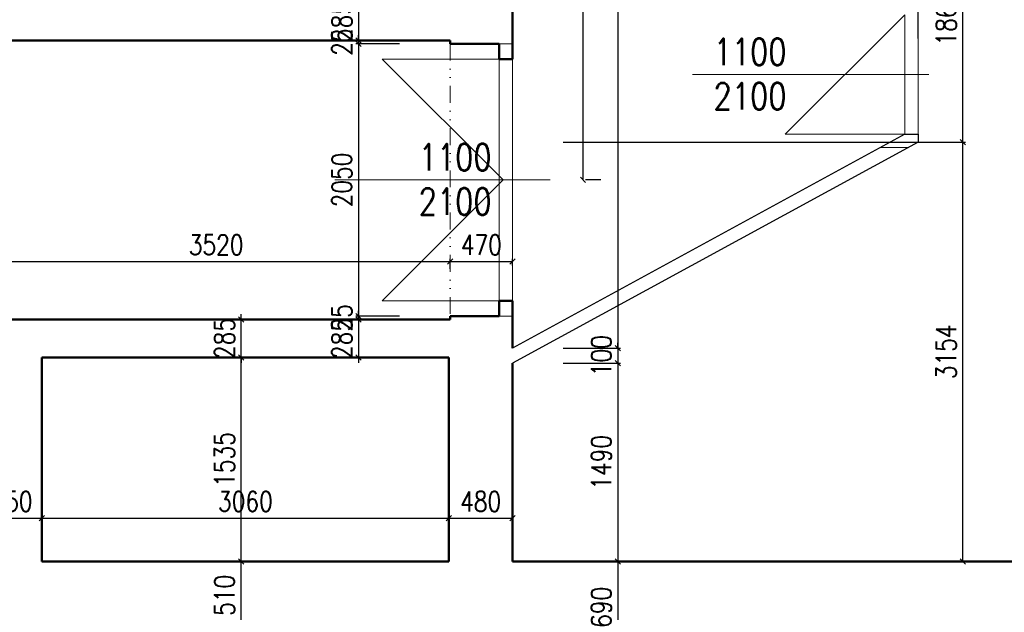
# Model space of a CAD drawing. Header units: millimetres. Extents: x -238874 to 551972, y -298952 to 658415.
# Tile 242 of 256: x 69720 to 77126, y 176058 to 180517. Entities that reach past the tile are written whole.
import ezdxf

# ---------------------------------------------------------------- set-up
doc = ezdxf.new("R2010")
doc.units = ezdxf.units.MM
doc.header["$LTSCALE"] = 20
doc.linetypes.add('DIVIDE2', pattern=[15.875, 6.35, -3.175, 0, -3.175, 0, -3.175])
for name, color, linetype in [('ALP', 141, 'Continuous'), ('CZ', 255, 'Continuous'), ('KOTY', 8, 'Continuous')]:
    doc.layers.add(name, color=color, linetype=linetype)
doc.layers.add('NOSNÉ', color=8, linetype='Continuous', lineweight=50)
doc.layers.add('PRUCHODY', color=7, linetype='Continuous', lineweight=18)
doc.styles.add('SIMPLEX', font='SIMPLEX.shx', dxfattribs={"width": 0.8, "bigfont": 'CAD13.shx'})
doc.styles.get("Standard").update_dxf_attribs({"font": 'simplex.shx', "width": 0.8})
doc.dimstyles.new('CKA', dxfattribs={"dimtxt": 200, "dimasz": 40, "dimexe": 20, "dimexo": 0.2, "dimgap": 50, "dimtad": 1, "dimdec": 0, "dimrnd": 1, "dimzin": 0, "dimdsep": 46, "dimtxsty": 'Standard', "dimblk1": 'OBLIQUE', "dimblk2": 'OBLIQUE', "dimsah": 1, "dimcen": 0.09, "dimclrd": 253, "dimclre": 253, "dimclrt": 253, "dimadec": 0, "dimazin": 0, "dimtfac": 1, "dimtdec": 0, "dimtix": 1, "dimtmove": 2, "dimatfit": 3, "dimfxl": 1, "dimtolj": 1, "dimtzin": 0, "dimarcsym": 0})

# ---------------------------------------------------------------- blocks, each defined once
blk = doc.blocks.new('_OBLIQUE')
at = {"color": 0, "linetype": 'ByBlock'}
blk.add_line((-0.5, -0.5), (0.5, 0.5), dxfattribs=at)
blk = doc.blocks.new('*D2060')
at = {"layer": 'DEFPOINTS', "color": 0, "transparency": 16777216}
for p in [(73428, 183925.9), (73428, 178045.9), (74220.4, 178045.9)]:
    blk.add_point(p, dxfattribs=at)
at = {"layer": 'KOTY', "lineweight": -2, "transparency": 16777216}
for p, q in [((74220.4, 183925.9), (74220.4, 178045.9)), ((73808.7, 178045.9), (74240.4, 178045.9))]:
    blk.add_line(p, q, dxfattribs=at)
at = {"layer": 'KOTY', "lineweight": -2, "transparency": 16777216, "xscale": 40, "yscale": 40, "zscale": 40}
for p, rotation in [((74220.4, 183925.9), 90), ((74220.4, 178045.9), 270)]:
    blk.add_blockref('_OBLIQUE', p, dxfattribs=dict(at, rotation=rotation))
at = {"layer": 'KOTY', "transparency": 16777216, "insert": (74095.4, 180985.9), "char_height": 150, "attachment_point": 5, "rotation": 90, "style": 'SIMPLEX'}
blk.add_mtext('\\A1;5880', dxfattribs=at)
blk = doc.blocks.new('*D2061')
at = {"layer": 'DEFPOINTS', "color": 0, "transparency": 16777216}
for p in [(73428, 178045.9), (73428, 177932), (74220.4, 177932)]:
    blk.add_point(p, dxfattribs=at)
at = {"layer": 'KOTY', "lineweight": -2, "transparency": 16777216}
for p, q in [((74220.4, 178045.9), (74220.4, 178085.9)), ((74220.4, 178045.9), (74220.4, 177932)), ((73808.7, 177932), (74240.4, 177932)), ((74220.4, 177932), (74220.4, 177892))]:
    blk.add_line(p, q, dxfattribs=at)
at = {"layer": 'KOTY', "lineweight": -2, "transparency": 16777216, "xscale": 40, "yscale": 40, "zscale": 40}
for p, rotation in [((74220.4, 178045.9), 270), ((74220.4, 177932), 90)]:
    blk.add_blockref('_OBLIQUE', p, dxfattribs=dict(at, rotation=rotation))
at = {"layer": 'KOTY', "transparency": 16777216, "insert": (74095.4, 177988.9), "char_height": 150, "attachment_point": 5, "rotation": 90, "style": 'SIMPLEX'}
blk.add_mtext('\\A1;100', dxfattribs=at)
blk = doc.blocks.new('*D2062')
at = {"layer": 'DEFPOINTS', "color": 0, "transparency": 16777216}
for p in [(73428, 177932), (73428, 176440.9), (74220.4, 176440.9)]:
    blk.add_point(p, dxfattribs=at)
at = {"layer": 'KOTY', "lineweight": -2, "transparency": 16777216}
for p, q in [((74220.4, 177932), (74220.4, 176440.9)), ((73808.7, 176440.9), (74240.4, 176440.9))]:
    blk.add_line(p, q, dxfattribs=at)
at = {"layer": 'KOTY', "lineweight": -2, "transparency": 16777216, "xscale": 40, "yscale": 40, "zscale": 40}
for p, rotation in [((74220.4, 177932), 90), ((74220.4, 176440.9), 270)]:
    blk.add_blockref('_OBLIQUE', p, dxfattribs=dict(at, rotation=rotation))
at = {"layer": 'KOTY', "transparency": 16777216, "insert": (74095.4, 177186.4), "char_height": 150, "attachment_point": 5, "rotation": 90, "style": 'SIMPLEX'}
blk.add_mtext('\\A1;1490', dxfattribs=at)
blk = doc.blocks.new('*D2063')
at = {"layer": 'DEFPOINTS', "color": 0, "transparency": 16777216}
for p in [(73436, 176440.9), (73436, 175750.9), (74220.4, 175750.9)]:
    blk.add_point(p, dxfattribs=at)
at = {"layer": 'KOTY', "lineweight": -2, "transparency": 16777216}
for p, q in [((74220.4, 176440.9), (74220.4, 175750.9)), ((73816.7, 175750.9), (74240.4, 175750.9))]:
    blk.add_line(p, q, dxfattribs=at)
at = {"layer": 'KOTY', "lineweight": -2, "transparency": 16777216, "xscale": 40, "yscale": 40, "zscale": 40}
for p, rotation in [((74220.4, 176440.9), 90), ((74220.4, 175750.9), 270)]:
    blk.add_blockref('_OBLIQUE', p, dxfattribs=dict(at, rotation=rotation))
at = {"layer": 'KOTY', "transparency": 16777216, "insert": (74095.4, 176095.9), "char_height": 150, "attachment_point": 5, "rotation": 90, "style": 'SIMPLEX'}
blk.add_mtext('\\A1;690', dxfattribs=at)
blk = doc.blocks.new('*D2068')
at = {"layer": 'DEFPOINTS', "color": 0, "transparency": 16777216}
for p in [(73428, 179594.9), (76814.7, 179594.9), (73428, 176440.9)]:
    blk.add_point(p, dxfattribs=at)
at = {"layer": 'KOTY', "lineweight": -2, "transparency": 16777216}
for p, q in [((73808.7, 179594.9), (76834.7, 179594.9)), ((76814.7, 176440.9), (76814.7, 179594.9))]:
    blk.add_line(p, q, dxfattribs=at)
at = {"layer": 'KOTY', "lineweight": -2, "transparency": 16777216, "xscale": 40, "yscale": 40, "zscale": 40}
for p, rotation in [((76814.7, 179594.9), 90), ((76814.7, 176440.9), 270)]:
    blk.add_blockref('_OBLIQUE', p, dxfattribs=dict(at, rotation=rotation))
at = {"layer": 'KOTY', "transparency": 16777216, "insert": (76689.7, 178017.9), "char_height": 150, "attachment_point": 5, "rotation": 90, "style": 'SIMPLEX'}
blk.add_mtext('\\A1;3154', dxfattribs=at)
blk = doc.blocks.new('*D2069')
at = {"layer": 'DEFPOINTS', "color": 0, "transparency": 16777216}
for p in [(76598, 181460.9), (76814.7, 181460.9), (73428, 179594.9)]:
    blk.add_point(p, dxfattribs=at)
at = {"layer": 'KOTY', "lineweight": -2, "transparency": 16777216}
for p, q in [((76814.7, 179594.9), (76814.7, 181460.9)), ((76978.7, 181460.9), (76834.7, 181460.9))]:
    blk.add_line(p, q, dxfattribs=at)
at = {"layer": 'KOTY', "lineweight": -2, "transparency": 16777216, "xscale": 40, "yscale": 40, "zscale": 40}
for p, rotation in [((76814.7, 181460.9), 90), ((76814.7, 179594.9), 270)]:
    blk.add_blockref('_OBLIQUE', p, dxfattribs=dict(at, rotation=rotation))
at = {"layer": 'KOTY', "transparency": 16777216, "insert": (76689.7, 180527.9), "char_height": 150, "attachment_point": 5, "rotation": 90, "style": 'SIMPLEX'}
blk.add_mtext('\\A1;1866', dxfattribs=at)
blk = doc.blocks.new('*D2120')
at = {"layer": 'DEFPOINTS', "color": 0, "transparency": 16777216}
for p in [(72958, 180335.9), (72269.2, 178285.9), (72958, 178285.9)]:
    blk.add_point(p, dxfattribs=at)
at = {"layer": 'KOTY', "lineweight": -2, "transparency": 16777216}
for p, q in [((72269.2, 180335.9), (72269.2, 178285.9)), ((72577.2, 178285.9), (72249.2, 178285.9))]:
    blk.add_line(p, q, dxfattribs=at)
at = {"layer": 'KOTY', "lineweight": -2, "transparency": 16777216, "xscale": 40, "yscale": 40, "zscale": 40}
for p, rotation in [((72269.2, 180335.9), 90), ((72269.2, 178285.9), 270)]:
    blk.add_blockref('_OBLIQUE', p, dxfattribs=dict(at, rotation=rotation))
at = {"layer": 'KOTY', "transparency": 16777216, "insert": (72144.2, 179310.9), "char_height": 150, "attachment_point": 5, "rotation": 90, "style": 'SIMPLEX'}
blk.add_mtext('\\A1;2050', dxfattribs=at)
blk = doc.blocks.new('*D2121')
at = {"layer": 'DEFPOINTS', "color": 0, "transparency": 16777216}
for p in [(73709.8, 183925.9), (73709.8, 179310.9), (73957.4, 179310.9)]:
    blk.add_point(p, dxfattribs=at)
at = {"layer": 'KOTY', "lineweight": -2, "transparency": 16777216}
for p, q in [((73957.4, 183925.9), (73957.4, 179310.9)), ((74090.6, 179310.9), (73977.4, 179310.9))]:
    blk.add_line(p, q, dxfattribs=at)
at = {"layer": 'KOTY', "lineweight": -2, "transparency": 16777216, "xscale": 40, "yscale": 40, "zscale": 40}
for p, rotation in [((73957.4, 183925.9), 90), ((73957.4, 179310.9), 270)]:
    blk.add_blockref('_OBLIQUE', p, dxfattribs=dict(at, rotation=rotation))
at = {"layer": 'KOTY', "transparency": 16777216, "insert": (73832.4, 181618.4), "char_height": 150, "attachment_point": 5, "rotation": 90, "style": 'SIMPLEX'}
blk.add_mtext('\\A1;4615', dxfattribs=at)
blk = doc.blocks.new('*D2122')
at = {"layer": 'DEFPOINTS', "color": 0, "transparency": 16777216}
for p in [(69438, 178260.9), (69888, 178260.9), (69888, 176767.8)]:
    blk.add_point(p, dxfattribs=at)
at = {"layer": 'KOTY', "lineweight": -2, "transparency": 16777216}
for p, q in [((69888, 177880.1), (69888, 176747.8)), ((69438, 176767.8), (69888, 176767.8))]:
    blk.add_line(p, q, dxfattribs=at)
at = {"layer": 'KOTY', "lineweight": -2, "transparency": 16777216, "xscale": 40, "yscale": 40, "zscale": 40, "rotation": 180}
blk.add_blockref('_OBLIQUE', (69438, 176767.8), dxfattribs=at)
at = {"layer": 'KOTY', "lineweight": -2, "transparency": 16777216, "xscale": 40, "yscale": 40, "zscale": 40}
blk.add_blockref('_OBLIQUE', (69888, 176767.8), dxfattribs=at)
at = {"layer": 'KOTY', "transparency": 16777216, "insert": (69663, 176892.8), "char_height": 150, "attachment_point": 5, "style": 'SIMPLEX'}
blk.add_mtext('\\A1;450', dxfattribs=at)
blk = doc.blocks.new('*D2123')
at = {"layer": 'DEFPOINTS', "color": 0, "transparency": 16777216}
for p in [(69888, 178260.9), (72948, 176767.8), (72948, 176440.9)]:
    blk.add_point(p, dxfattribs=at)
at = {"layer": 'KOTY', "lineweight": -2, "transparency": 16777216}
for p, q in [((72948, 176821.6), (72948, 176787.8)), ((69888, 176767.8), (72948, 176767.8))]:
    blk.add_line(p, q, dxfattribs=at)
at = {"layer": 'KOTY', "lineweight": -2, "transparency": 16777216, "xscale": 40, "yscale": 40, "zscale": 40, "rotation": 180}
blk.add_blockref('_OBLIQUE', (69888, 176767.8), dxfattribs=at)
at = {"layer": 'KOTY', "lineweight": -2, "transparency": 16777216, "xscale": 40, "yscale": 40, "zscale": 40}
blk.add_blockref('_OBLIQUE', (72948, 176767.8), dxfattribs=at)
at = {"layer": 'KOTY', "transparency": 16777216, "insert": (71418, 176892.8), "char_height": 150, "attachment_point": 5, "style": 'SIMPLEX'}
blk.add_mtext('\\A1;3060', dxfattribs=at)
blk = doc.blocks.new('*D2125')
at = {"layer": 'DEFPOINTS', "color": 0, "transparency": 16777216}
for p in [(72958, 178697.2), (69438, 178260.9), (72958, 178260.9)]:
    blk.add_point(p, dxfattribs=at)
at = {"layer": 'KOTY', "lineweight": -2, "transparency": 16777216}
for p, q in [((72958, 178641.6), (72958, 178717.2)), ((69438, 178697.2), (72958, 178697.2))]:
    blk.add_line(p, q, dxfattribs=at)
at = {"layer": 'KOTY', "lineweight": -2, "transparency": 16777216, "xscale": 40, "yscale": 40, "zscale": 40, "rotation": 180}
blk.add_blockref('_OBLIQUE', (69438, 178697.2), dxfattribs=at)
at = {"layer": 'KOTY', "lineweight": -2, "transparency": 16777216, "xscale": 40, "yscale": 40, "zscale": 40}
blk.add_blockref('_OBLIQUE', (72958, 178697.2), dxfattribs=at)
at = {"layer": 'KOTY', "transparency": 16777216, "insert": (71198, 178822.2), "char_height": 150, "attachment_point": 5, "style": 'SIMPLEX'}
blk.add_mtext('\\A1;3520', dxfattribs=at)
blk = doc.blocks.new('*D2126')
at = {"layer": 'DEFPOINTS', "color": 0, "transparency": 16777216}
for p in [(71385.1, 176440.9), (71385.1, 176440.9), (71385.1, 175930.9)]:
    blk.add_point(p, dxfattribs=at)
at = {"layer": 'KOTY', "lineweight": -2, "transparency": 16777216}
for p, q in [((71385.1, 175930.9), (71385.1, 176440.9)), ((71765.9, 176440.9), (71405.1, 176440.9))]:
    blk.add_line(p, q, dxfattribs=at)
at = {"layer": 'KOTY', "lineweight": -2, "transparency": 16777216, "xscale": 40, "yscale": 40, "zscale": 40}
for p, rotation in [((71385.1, 176440.9), 90), ((71385.1, 175930.9), 270)]:
    blk.add_blockref('_OBLIQUE', p, dxfattribs=dict(at, rotation=rotation))
at = {"layer": 'KOTY', "transparency": 16777216, "insert": (71260.1, 176185.9), "char_height": 150, "attachment_point": 5, "rotation": 90, "style": 'SIMPLEX'}
blk.add_mtext('\\A1;510', dxfattribs=at)
blk = doc.blocks.new('*D2127')
at = {"layer": 'DEFPOINTS', "color": 0, "transparency": 16777216}
for p in [(71385.1, 177975.9), (71385.1, 177975.9), (71385.1, 176440.9)]:
    blk.add_point(p, dxfattribs=at)
at = {"layer": 'KOTY', "lineweight": -2, "transparency": 16777216}
for p, q in [((71004.4, 177975.9), (71365.1, 177975.9)), ((71385.1, 176440.9), (71385.1, 177975.9))]:
    blk.add_line(p, q, dxfattribs=at)
at = {"layer": 'KOTY', "lineweight": -2, "transparency": 16777216, "xscale": 40, "yscale": 40, "zscale": 40}
for p, rotation in [((71385.1, 177975.9), 90), ((71385.1, 176440.9), 270)]:
    blk.add_blockref('_OBLIQUE', p, dxfattribs=dict(at, rotation=rotation))
at = {"layer": 'KOTY', "transparency": 16777216, "insert": (71260.1, 177208.4), "char_height": 150, "attachment_point": 5, "rotation": 90, "style": 'SIMPLEX'}
blk.add_mtext('\\A1;1535', dxfattribs=at)
blk = doc.blocks.new('*D2128')
at = {"layer": 'DEFPOINTS', "color": 0, "transparency": 16777216}
for p in [(71385.1, 178260.9), (71385.1, 178260.9), (71385.1, 177975.9)]:
    blk.add_point(p, dxfattribs=at)
at = {"layer": 'KOTY', "lineweight": -2, "transparency": 16777216}
for p, q in [((71385.1, 178260.9), (71385.1, 178300.9)), ((71385.1, 177975.9), (71385.1, 178260.9)), ((71765.9, 178260.9), (71405.1, 178260.9)), ((71385.1, 177975.9), (71385.1, 177935.9))]:
    blk.add_line(p, q, dxfattribs=at)
at = {"layer": 'KOTY', "lineweight": -2, "transparency": 16777216, "xscale": 40, "yscale": 40, "zscale": 40}
for p, rotation in [((71385.1, 178260.9), 270), ((71385.1, 177975.9), 90)]:
    blk.add_blockref('_OBLIQUE', p, dxfattribs=dict(at, rotation=rotation))
at = {"layer": 'KOTY', "transparency": 16777216, "insert": (71260.1, 178118.4), "char_height": 150, "attachment_point": 5, "rotation": 90, "style": 'SIMPLEX'}
blk.add_mtext('\\A1;285', dxfattribs=at)
blk = doc.blocks.new('*D2129')
at = {"layer": 'DEFPOINTS', "color": 0, "transparency": 16777216}
for p in [(72958, 178285.9), (72269.2, 178260.9), (72958, 178260.9)]:
    blk.add_point(p, dxfattribs=at)
at = {"layer": 'KOTY', "lineweight": -2, "transparency": 16777216}
for p, q in [((72269.2, 178285.9), (72269.2, 178325.9)), ((72269.2, 178285.9), (72269.2, 178260.9)), ((72577.2, 178260.9), (72249.2, 178260.9)), ((72269.2, 178260.9), (72269.2, 178220.9))]:
    blk.add_line(p, q, dxfattribs=at)
at = {"layer": 'KOTY', "lineweight": -2, "transparency": 16777216, "xscale": 40, "yscale": 40, "zscale": 40}
for p, rotation in [((72269.2, 178285.9), 270), ((72269.2, 178260.9), 90)]:
    blk.add_blockref('_OBLIQUE', p, dxfattribs=dict(at, rotation=rotation))
at = {"layer": 'KOTY', "transparency": 16777216, "insert": (72144.2, 178273.4), "char_height": 150, "attachment_point": 5, "rotation": 90, "style": 'SIMPLEX'}
blk.add_mtext('\\A1;25', dxfattribs=at)
blk = doc.blocks.new('*D2130')
at = {"layer": 'DEFPOINTS', "color": 0, "transparency": 16777216}
for p in [(72958, 178260.9), (72269.2, 177975.9), (72948, 177975.9)]:
    blk.add_point(p, dxfattribs=at)
at = {"layer": 'KOTY', "lineweight": -2, "transparency": 16777216}
for p, q in [((72269.2, 178260.9), (72269.2, 178300.9)), ((72269.2, 178260.9), (72269.2, 177975.9)), ((72567.2, 177975.9), (72249.2, 177975.9)), ((72269.2, 177975.9), (72269.2, 177935.9))]:
    blk.add_line(p, q, dxfattribs=at)
at = {"layer": 'KOTY', "lineweight": -2, "transparency": 16777216, "xscale": 40, "yscale": 40, "zscale": 40}
for p, rotation in [((72269.2, 178260.9), 270), ((72269.2, 177975.9), 90)]:
    blk.add_blockref('_OBLIQUE', p, dxfattribs=dict(at, rotation=rotation))
at = {"layer": 'KOTY', "transparency": 16777216, "insert": (72144.2, 178118.4), "char_height": 150, "attachment_point": 5, "rotation": 90, "style": 'SIMPLEX'}
blk.add_mtext('\\A1;285', dxfattribs=at)
blk = doc.blocks.new('*D2131')
at = {"layer": 'DEFPOINTS', "color": 0, "transparency": 16777216}
for p in [(73428, 176767.8), (72948, 176440.9), (73428, 176440.9)]:
    blk.add_point(p, dxfattribs=at)
at = {"layer": 'KOTY', "lineweight": -2, "transparency": 16777216}
for p, q in [((73428, 176821.6), (73428, 176787.8)), ((72948, 176767.8), (73428, 176767.8))]:
    blk.add_line(p, q, dxfattribs=at)
at = {"layer": 'KOTY', "lineweight": -2, "transparency": 16777216, "xscale": 40, "yscale": 40, "zscale": 40, "rotation": 180}
blk.add_blockref('_OBLIQUE', (72948, 176767.8), dxfattribs=at)
at = {"layer": 'KOTY', "lineweight": -2, "transparency": 16777216, "xscale": 40, "yscale": 40, "zscale": 40}
blk.add_blockref('_OBLIQUE', (73428, 176767.8), dxfattribs=at)
at = {"layer": 'KOTY', "transparency": 16777216, "insert": (73188, 176892.8), "char_height": 150, "attachment_point": 5, "style": 'SIMPLEX'}
blk.add_mtext('\\A1;480', dxfattribs=at)
blk = doc.blocks.new('*D2134')
at = {"layer": 'DEFPOINTS', "color": 0, "transparency": 16777216}
for p in [(73428, 178697.2), (73428, 178285.9), (72958, 178260.9)]:
    blk.add_point(p, dxfattribs=at)
at = {"layer": 'KOTY', "lineweight": -2, "transparency": 16777216}
for p, q in [((73428, 178666.6), (73428, 178717.2)), ((72958, 178697.2), (73428, 178697.2))]:
    blk.add_line(p, q, dxfattribs=at)
at = {"layer": 'KOTY', "lineweight": -2, "transparency": 16777216, "xscale": 40, "yscale": 40, "zscale": 40, "rotation": 180}
blk.add_blockref('_OBLIQUE', (72958, 178697.2), dxfattribs=at)
at = {"layer": 'KOTY', "lineweight": -2, "transparency": 16777216, "xscale": 40, "yscale": 40, "zscale": 40}
blk.add_blockref('_OBLIQUE', (73428, 178697.2), dxfattribs=at)
at = {"layer": 'KOTY', "transparency": 16777216, "insert": (73193, 178822.2), "char_height": 150, "attachment_point": 5, "style": 'SIMPLEX'}
blk.add_mtext('\\A1;470', dxfattribs=at)
blk = doc.blocks.new('*D2135')
at = {"layer": 'DEFPOINTS', "color": 0, "transparency": 16777216}
for p in [(69888, 180755), (69888, 180755), (69438, 180360.9)]:
    blk.add_point(p, dxfattribs=at)
at = {"layer": 'KOTY', "lineweight": -2, "transparency": 16777216}
for p, q in [((69888, 181135.7), (69888, 180775)), ((69438, 180755), (69888, 180755))]:
    blk.add_line(p, q, dxfattribs=at)
at = {"layer": 'KOTY', "lineweight": -2, "transparency": 16777216, "xscale": 40, "yscale": 40, "zscale": 40, "rotation": 180}
blk.add_blockref('_OBLIQUE', (69438, 180755), dxfattribs=at)
at = {"layer": 'KOTY', "lineweight": -2, "transparency": 16777216, "xscale": 40, "yscale": 40, "zscale": 40}
blk.add_blockref('_OBLIQUE', (69888, 180755), dxfattribs=at)
at = {"layer": 'KOTY', "transparency": 16777216, "insert": (69663, 180880), "char_height": 150, "attachment_point": 5, "style": 'SIMPLEX'}
blk.add_mtext('\\A1;450', dxfattribs=at)
blk = doc.blocks.new('*D2146')
at = {"layer": 'DEFPOINTS', "color": 0, "transparency": 16777216}
for p in [(72958, 180645.9), (72269.2, 180360.9), (72958, 180360.9)]:
    blk.add_point(p, dxfattribs=at)
at = {"layer": 'KOTY', "lineweight": -2, "transparency": 16777216}
for p, q in [((72269.2, 180645.9), (72269.2, 180685.9)), ((72269.2, 180645.9), (72269.2, 180360.9)), ((72577.2, 180360.9), (72249.2, 180360.9)), ((72269.2, 180360.9), (72269.2, 180320.9))]:
    blk.add_line(p, q, dxfattribs=at)
at = {"layer": 'KOTY', "lineweight": -2, "transparency": 16777216, "xscale": 40, "yscale": 40, "zscale": 40}
for p, rotation in [((72269.2, 180645.9), 270), ((72269.2, 180360.9), 90)]:
    blk.add_blockref('_OBLIQUE', p, dxfattribs=dict(at, rotation=rotation))
at = {"layer": 'KOTY', "transparency": 16777216, "insert": (72144.2, 180503.4), "char_height": 150, "attachment_point": 5, "rotation": 90, "style": 'SIMPLEX'}
blk.add_mtext('\\A1;285', dxfattribs=at)
blk = doc.blocks.new('*D2147')
at = {"layer": 'DEFPOINTS', "color": 0, "transparency": 16777216}
for p in [(72958, 180360.9), (72269.2, 180335.9), (72958, 180335.9)]:
    blk.add_point(p, dxfattribs=at)
at = {"layer": 'KOTY', "lineweight": -2, "transparency": 16777216}
for p, q in [((72269.2, 180360.9), (72269.2, 180400.9)), ((72269.2, 180360.9), (72269.2, 180335.9)), ((72577.2, 180335.9), (72249.2, 180335.9)), ((72269.2, 180335.9), (72269.2, 180295.9))]:
    blk.add_line(p, q, dxfattribs=at)
at = {"layer": 'KOTY', "lineweight": -2, "transparency": 16777216, "xscale": 40, "yscale": 40, "zscale": 40}
for p, rotation in [((72269.2, 180360.9), 270), ((72269.2, 180335.9), 90)]:
    blk.add_blockref('_OBLIQUE', p, dxfattribs=dict(at, rotation=rotation))
at = {"layer": 'KOTY', "transparency": 16777216, "insert": (72144.2, 180348.4), "char_height": 150, "attachment_point": 5, "rotation": 90, "style": 'SIMPLEX'}
blk.add_mtext('\\A1;25', dxfattribs=at)
blk = doc.blocks.new('*D2195')
at = {"layer": 'DEFPOINTS', "color": 0, "transparency": 16777216}
for p in [(76378, 180755), (76478, 180755), (76478, 180755)]:
    blk.add_point(p, dxfattribs=at)
at = {"layer": 'KOTY', "lineweight": -2, "transparency": 16777216}
for p, q in [((76378, 180755), (76338, 180755)), ((76378, 180755), (76478, 180755)), ((76478, 180755), (76518, 180755)), ((76478, 180374.2), (76478, 180735))]:
    blk.add_line(p, q, dxfattribs=at)
at = {"layer": 'KOTY', "lineweight": -2, "transparency": 16777216, "xscale": 40, "yscale": 40, "zscale": 40}
blk.add_blockref('_OBLIQUE', (76378, 180755), dxfattribs=at)
at = {"layer": 'KOTY', "lineweight": -2, "transparency": 16777216, "xscale": 40, "yscale": 40, "zscale": 40, "rotation": 180}
blk.add_blockref('_OBLIQUE', (76478, 180755), dxfattribs=at)
at = {"layer": 'KOTY', "transparency": 16777216, "insert": (76428, 180880), "char_height": 150, "attachment_point": 5, "style": 'SIMPLEX'}
blk.add_mtext('\\A1;100', dxfattribs=at)

msp = doc.modelspace()

# ---------------------------------------------------------------- linework, layer by layer
at = {"layer": 'ALP'}
for p, q in [((76377.962, 179654.309), (73427.962, 178045.863)), ((76377.962, 179654.309), (73427.962, 178045.863)), ((76377.962, 179654.309), (76477.962, 179654.309)), ((76377.962, 179654.309), (76477.962, 179654.309)), ((76477.962, 179654.309), (76477.962, 179594.935)), ((76477.962, 179654.309), (76477.962, 179594.935)), ((76477.962, 179594.935), (73427.962, 177931.964)), ((76477.962, 179594.935), (73427.962, 177931.964)), ((76477.962, 179594.935), (76477.962, 179594.935)), ((76477.962, 179594.935), (76477.962, 179594.935))]:
    msp.add_line(p, q, dxfattribs=at)
at = {"layer": 'NOSNÉ'}
for p, q in [((73427.962, 181960.863), (73427.962, 180220.863)), ((69437.962, 180360.863), (72957.962, 180360.863)), ((72957.962, 180335.863), (72957.962, 180360.863)), ((72957.962, 180335.863), (73327.962, 180335.863)), ((73327.962, 180220.863), (73327.962, 180335.863)), ((73327.962, 180220.863), (73427.962, 180220.863)), ((73327.962, 178400.863), (73427.962, 178400.863)), ((73327.962, 178400.863), (73327.962, 178285.863)), ((73427.962, 178400.863), (73427.962, 178045.863)), ((72957.962, 178285.863), (73327.962, 178285.863)), ((72957.962, 178260.863), (72957.962, 178285.863)), ((69437.962, 178260.863), (72957.962, 178260.863)), ((69887.962, 177975.863), (72947.962, 177975.863)), ((69887.962, 176440.863), (69887.962, 177975.863)), ((72947.962, 176440.863), (72947.962, 177975.863)), ((73427.962, 177931.964), (73427.962, 176440.863)), ((69887.962, 176440.863), (69887.962, 176530.863)), ((72947.962, 176440.863), (69887.962, 176440.863)), ((73427.962, 176440.863), (81177.962, 176440.863))]:
    msp.add_line(p, q, dxfattribs=at)
at = {"layer": 'PRUCHODY'}
for p, q in [((75477.962, 179654.309), (76377.962, 180554.309)), ((76377.962, 179654.309), (76377.962, 180554.309)), ((76477.962, 179654.309), (76477.962, 180554.309)), ((73327.962, 180335.863), (73427.962, 180335.863)), ((72447.962, 180220.863), (73357.962, 179310.863)), ((72447.962, 180220.863), (73327.962, 180220.863)), ((73327.962, 180220.863), (72447.962, 180220.863)), ((73327.962, 180220.863), (73327.962, 178400.863)), ((73427.962, 178400.863), (73427.962, 180220.863)), ((76559.112, 180104.309), (74780.628, 180104.309)), ((76377.962, 179654.309), (75477.962, 179654.309)), ((76194.555, 179554.309), (76403.453, 179554.309)), ((72089.907, 179310.863), (73709.812, 179310.863)), ((73357.962, 179310.863), (72447.962, 178400.863)), ((72447.962, 178400.863), (73327.962, 178400.863)), ((72447.962, 178400.863), (73327.962, 178400.863)), ((73327.962, 178285.863), (73427.962, 178285.863))]:
    msp.add_line(p, q, dxfattribs=at)
at = {"layer": 'PRUCHODY', "linetype": 'DIVIDE2'}
msp.add_line((72957.962, 180335.863), (72957.962, 178285.863), dxfattribs=at)

# ---------------------------------------------------------------- texts
at = {"layer": 'CZ', "color": 7, "char_height": 200, "width": 1830.1, "attachment_point": 1}
for insert in [(74939.572, 180375.033), (72721.422, 179581.587)]:
    msp.add_mtext('1100\\P2100', dxfattribs=dict(at, insert=insert))

# ---------------------------------------------------------------- dimensions: what is measured, and where the dimension line sits
at = {"layer": 'KOTY'}
for base, p1, p2, angle, text, picture, middle in [((74220.364, 178045.863), (73427.962, 183925.863), (73427.962, 178045.863), 270, '5880', '*D2060', (74095.364, 180985.863)), ((73957.403, 179310.863), (73709.812, 183925.863), (73709.812, 179310.863), 90, '4615', '*D2121', (73832.403, 181618.363)), ((76814.717, 181460.863), (73427.962, 179594.935), (76597.962, 181460.863), 270, '1866', '*D2069', (76689.717, 180527.899)), ((69887.962, 180754.97), (69437.962, 180360.863), (69887.962, 180754.97), 180, '450', '*D2135', (69662.962, 180879.97)), ((76477.962, 180754.97), (76377.962, 180754.97), (76477.962, 180754.97), 180, '100', '*D2195', (76427.962, 180879.97)), ((72269.214, 180360.863), (72957.962, 180645.863), (72957.962, 180360.863), 270, '285', '*D2146', (72144.214, 180503.363)), ((72269.214, 180335.863), (72957.962, 180360.863), (72957.962, 180335.863), 270, '25', '*D2147', (72144.214, 180348.363)), ((72269.214, 178285.863), (72957.962, 180335.863), (72957.962, 178285.863), 270, '2050', '*D2120', (72144.214, 179310.863)), ((76814.717, 179594.935), (73427.962, 176440.863), (73427.962, 179594.935), 270, '3154', '*D2068', (76689.717, 178017.899)), ((72269.214, 178260.863), (72957.962, 178285.863), (72957.962, 178260.863), 270, '25', '*D2129', (72144.214, 178273.363)), ((71385.13, 178260.863), (71385.13, 177975.863), (71385.13, 178260.863), 270, '285', '*D2128', (71260.13, 178118.363)), ((72269.214, 177975.863), (72957.962, 178260.863), (72947.962, 177975.863), 270, '285', '*D2130', (72144.214, 178118.363)), ((69887.962, 176767.828), (69437.962, 178260.863), (69887.962, 178260.863), 180, '450', '*D2122', (69662.962, 176892.828)), ((72947.962, 176767.828), (69887.962, 178260.863), (72947.962, 176440.863), 180, '3060', '*D2123', (71417.962, 176892.828)), ((74220.364, 177931.964), (73427.962, 178045.863), (73427.962, 177931.964), 270, '100', '*D2061', (74095.364, 177988.914)), ((71385.13, 177975.863), (71385.13, 176440.863), (71385.13, 177975.863), 270, '1535', '*D2127', (71260.13, 177208.363)), ((74220.364, 176440.863), (73427.962, 177931.964), (73427.962, 176440.863), 270, '1490', '*D2062', (74095.364, 177186.414)), ((73427.962, 176767.828), (72947.962, 176440.863), (73427.962, 176440.863), 180, '480', '*D2131', (73187.962, 176892.828)), ((71385.13, 176440.863), (71385.13, 175930.863), (71385.13, 176440.863), 270, '510', '*D2126', (71260.13, 176185.863)), ((74220.364, 175750.863), (73435.962, 176440.863), (73435.962, 175750.863), 270, '690', '*D2063', (74095.364, 176095.863))]:
    dim = msp.add_linear_dim(base=base, p1=p1, p2=p2, angle=angle, text=text, dimstyle='CKA', override={"dimtxt": 150, "dimexo": 380.774374, "dimtxsty": 'SIMPLEX', "dimse1": 1, "dimclrd": 256, "dimclre": 256, "dimclrt": 256}, dxfattribs=at)
    dim.commit()
    dim.dimension.update_dxf_attribs({"geometry": picture, "text_midpoint": middle})
for base, p1, p2, text, picture, middle in [((72957.962, 178697.158), (69437.962, 178260.863), (72957.962, 178260.863), '3520', '*D2125', (71197.962, 178822.158)), ((73427.962, 178697.158), (72957.962, 178260.863), (73427.962, 178285.863), '470', '*D2134', (73192.962, 178822.158))]:
    dim = msp.add_linear_dim(base=base, p1=p1, p2=p2, text=text, dimstyle='CKA', override={"dimtxt": 150, "dimexo": 380.774374, "dimtxsty": 'SIMPLEX', "dimse1": 1, "dimclrd": 256, "dimclre": 256, "dimclrt": 256}, dxfattribs=at)
    dim.commit()
    dim.dimension.update_dxf_attribs({"geometry": picture, "text_midpoint": middle})

doc.saveas('drawing.dxf')
